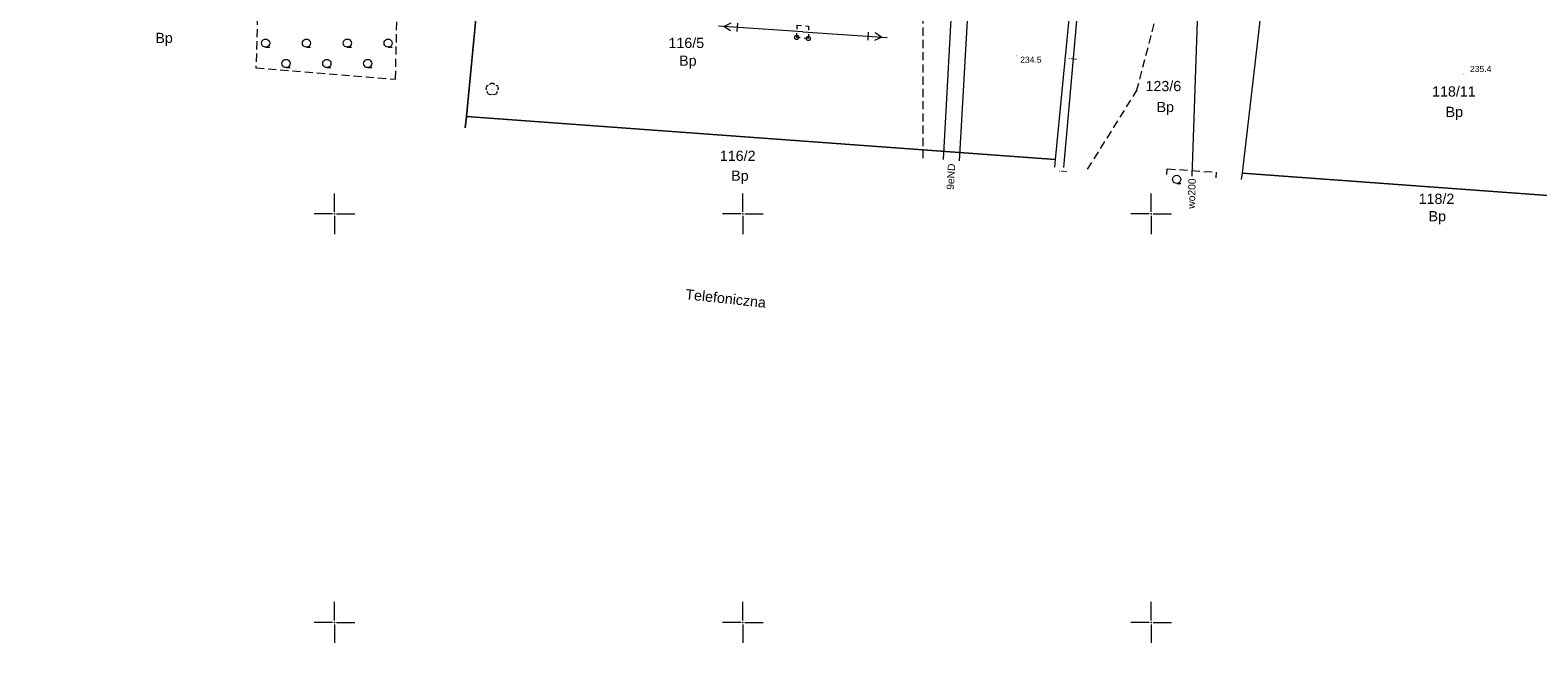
# Model space of a CAD drawing. Header units: metres. Extents: x 6603648 to 6604252, y 5739748 to 5740166.
# Tile 27 of 114: x 6603863 to 6604047, y 5739748 to 5739822. Entities that reach past the tile are written whole.
import ezdxf
from ezdxf.enums import TextEntityAlignment as Align

# ---------------------------------------------------------------- set-up
doc = ezdxf.new("R2010")
doc.units = ezdxf.units.M
doc.header["$PDSIZE"] = 0.75
for name, pattern in [('ARK_LIN', [50, 50, 0]), ('PRZER1-1', [1, 0.5, -0.5]), ('PRZER2-1', [1.5, 1, -0.5])]:
    doc.linetypes.add(name, pattern=pattern)
doc.layers.get('0').update_dxf_attribs({"linetype": 'CONTINUOUS'})
for name, color, linetype, lineweight, true_color in [('GELULI_O', 7, 'CONTINUOUS', 18, 0xfeffff), ('GEPPGD', 7, 'CONTINUOUS', 18, 0x008000), ('GESDZI', 7, 'CONTINUOUS', 18, 0x008000), ('GESDZI_O', 7, 'CONTINUOUS', 18, 0x008000), ('GESUZY_O', 7, 'CONTINUOUS', 18, 0x008000), ('GSPPRB', 7, 'CONTINUOUS', 18, 0x0a0909), ('GSPRDL', 7, 'CONTINUOUS', 18, 0x008000), ('GSPWPN', 7, 'CONTINUOUS', 13, 0x0a0909), ('GSPWPN_O', 7, 'CONTINUOUS', 13, 0x0a0909), ('GSSINN', 7, 'CONTINUOUS', 18, 0x0a0909), ('GSSLZK', 7, 'CONTINUOUS', 18, 0x0a0909), ('GULENN', 1, 'CONTINUOUS', 18, 0xff0000), ('GULENN_O', 1, 'CONTINUOUS', 18, 0xff0000), ('GULEWN', 1, 'CONTINUOUS', 18, 0xff0000), ('GULIPR', 7, 'CONTINUOUS', 18, 0x0a0909), ('GULIPR_O', 7, 'CONTINUOUS', 18, 0x0a0909), ('GULWOP', 5, 'CONTINUOUS', 18, 0x0000ff), ('GULWOP_O', 5, 'CONTINUOUS', 18, 0x0000ff), ('GUPISL', 7, 'CONTINUOUS', 18, 0x0a0909), ('GUSISL', 7, 'CONTINUOUS', 18, 0x0a0909)]:
    doc.layers.add(name, color=color, linetype=linetype, lineweight=lineweight, true_color=true_color)
doc.layers.add('PKT_ARK', color=7, linetype='ARK_LIN', lineweight=18)
doc.styles.add('Arial', font='arial.ttf')

# ---------------------------------------------------------------- blocks, each defined once
blk = doc.blocks.new('GUPISL1_4')
at = {"color": 0}
blk.add_lwpolyline([(0.25, 0), (0.241481, -0.064705), (0.216506, -0.125), (0.176777, -0.176777), (0.125, -0.216506), (0.064705, -0.241481), (0, -0.25), (-0.064705, -0.241481), (-0.125, -0.216506), (-0.176777, -0.176777), (-0.216506, -0.125), (-0.241481, -0.064705), (-0.25, 0), (-0.241481, 0.064705), (-0.216506, 0.125), (-0.176777, 0.176777), (-0.125, 0.216506), (-0.064705, 0.241481), (0, 0.25), (0.064705, 0.241481), (0.125, 0.216506), (0.176777, 0.176777), (0.216506, 0.125), (0.241481, 0.064705)], close=True, dxfattribs=at)
blk = doc.blocks.new('GSPRDL1')
blk.add_hatch(color=0).paths.add_polyline_path([(-0.045, 0), (-0.042798, -0.013906), (-0.036406, -0.02645), (-0.02645, -0.036406), (-0.013906, -0.042798), (0, -0.045), (0.013906, -0.042798), (0.02645, -0.036406), (0.036406, -0.02645), (0.042798, -0.013906), (0.045, 0), (0.042798, 0.013906), (0.036406, 0.02645), (0.02645, 0.036406), (0.013906, 0.042798), (0, 0.045), (-0.013906, 0.042798), (-0.02645, 0.036406), (-0.036406, 0.02645), (-0.042798, 0.013906)])
at = {"color": 0}
for points in [[(-0.646351, 0.068773), (-0.677512, 0.194901), (-0.663766, 0.324092), (-0.606763, 0.440839), (-0.513345, 0.531129), (-0.394725, 0.584125), (-0.265141, 0.593465)], [(-0.134326, 0.635969), (-0.024001, 0.70458), (0.103115, 0.731429), (0.231763, 0.713292), (0.346501, 0.652348), (0.433559, 0.55591), (0.482485, 0.435555)], [(0.563333, 0.324277), (0.662679, 0.240553), (0.727494, 0.127956), (0.75, 0), (0.727494, -0.127956), (0.662679, -0.240553), (0.563333, -0.324277)], [(-0.265141, -0.593465), (-0.394725, -0.584125), (-0.513345, -0.531129), (-0.606763, -0.440839), (-0.663766, -0.324092), (-0.677512, -0.194901), (-0.646351, -0.068773)], [(0.482485, -0.435555), (0.433559, -0.55591), (0.346501, -0.652348), (0.231763, -0.713292), (0.103115, -0.731429), (-0.024001, -0.70458), (-0.134326, -0.635969)]]:
    blk.add_lwpolyline(points, dxfattribs=at)
blk = doc.blocks.new('GSPWPN1')
blk.add_hatch(color=0).paths.add_polyline_path([(0, 0.045), (-0.011647, 0.043467), (-0.0225, 0.038971), (-0.03182, 0.03182), (-0.038971, 0.0225), (-0.043467, 0.011647), (-0.045, 0), (-0.043467, -0.011647), (-0.038971, -0.0225), (-0.03182, -0.03182), (-0.0225, -0.038971), (-0.011647, -0.043467), (0, -0.045), (0.011647, -0.043467), (0.0225, -0.038971), (0.03182, -0.03182), (0.038971, -0.0225), (0.043467, -0.011647), (0.045, 0), (0.043467, 0.011647), (0.038971, 0.0225), (0.03182, 0.03182), (0.0225, 0.038971), (0.011647, 0.043467)])
blk = doc.blocks.new('GSPPRB0')
at = {"color": 0, "lineweight": 18}
blk.add_lwpolyline([(-0.007955, 0.0225), (0.007955, 0.0225), (0.0225, 0.007955), (0.0225, -0.007955), (0.007955, -0.0225), (-0.007955, -0.0225), (-0.0225, -0.007955), (-0.0225, 0.007955)], close=True, dxfattribs=at)
blk = doc.blocks.new('GEPPGD1_2')
blk.add_hatch(color=0).paths.add_polyline_path([(-0.045, 0), (-0.042798, -0.013906), (-0.036406, -0.02645), (-0.02645, -0.036406), (-0.013906, -0.042798), (0, -0.045), (0.013906, -0.042798), (0.02645, -0.036406), (0.036406, -0.02645), (0.042798, -0.013906), (0.045, 0), (0.042798, 0.013906), (0.036406, 0.02645), (0.02645, 0.036406), (0.013906, 0.042798), (0, 0.045), (-0.013906, 0.042798), (-0.02645, 0.036406), (-0.036406, 0.02645), (-0.042798, 0.013906)])
blk = doc.blocks.new('GULEWN1')
at = {"color": 0}
for points in [[(0, 0), (10.35, 0)], [(8, 0.5), (8, -0.5)], [(8.841081, 0.5), (9.707107, 0), (8.841081, -0.5)]]:
    blk.add_lwpolyline(points, dxfattribs=at)
blk = doc.blocks.new('GUSISL2_1')
at = {"color": 0}
blk.add_lwpolyline([(0.25, 0), (0.241481, -0.064705), (0.216506, -0.125), (0.176777, -0.176777), (0.125, -0.216506), (0.064705, -0.241481), (0, -0.25), (-0.064705, -0.241481), (-0.125, -0.216506), (-0.176777, -0.176777), (-0.216506, -0.125), (-0.241481, -0.064705), (-0.25, 0), (-0.241481, 0.064705), (-0.216506, 0.125), (-0.176777, 0.176777), (-0.125, 0.216506), (-0.064705, 0.241481), (0, 0.25), (0.064705, 0.241481), (0.125, 0.216506), (0.176777, 0.176777), (0.216506, 0.125), (0.241481, 0.064705)], close=True, dxfattribs=at)
blk = doc.blocks.new('GSSLZK1')
at = {"color": 0}
blk.add_lwpolyline([(0.5, 0), (0.475528, -0.154508), (0.404508, -0.293893), (0.293893, -0.404508), (0.154508, -0.475528), (0, -0.5), (-0.154508, -0.475528), (-0.293893, -0.404508), (-0.404508, -0.293893), (-0.475528, -0.154508), (-0.5, 0), (-0.475528, 0.154508), (-0.404508, 0.293893), (-0.293893, 0.404508), (-0.154508, 0.475528), (0, 0.5), (0.154508, 0.475528), (0.293893, 0.404508), (0.404508, 0.293893), (0.475528, 0.154508)], close=True, dxfattribs=at)
blk.add_lwpolyline([(-0.5, 0), (-0.5, -0.5)], dxfattribs=at)
blk = doc.blocks.new('ASS_SYM', base_point=(826.5, 303.25))
at = {"layer": 'PKT_ARK'}
for p, q in [((826.5, 303.5), (826.5, 305.75)), ((826.25, 303.25), (824, 303.25)), ((826.5, 303), (826.5, 300.75)), ((826.75, 303.25), (829, 303.25))]:
    blk.add_line(p, q, dxfattribs=at)
blk.add_point((826.5, 303.25), dxfattribs=at)
blk.add_point((826.5, 303.25), dxfattribs=at)

msp = doc.modelspace()

# ---------------------------------------------------------------- linework, layer by layer
at = {"layer": 'GESDZI', "color": 96, "linetype": 'Continuous', "lineweight": 18, "true_color": 0x008000}
for p, q in [((6603918.22, 5739833.21), (6603916.15, 5739811.92)), ((6603916.02, 5739810.54), (6603916.15, 5739811.92)), ((6603916.15, 5739811.92), (6603916.02, 5739810.54)), ((6603916.15, 5739811.92), (6603988.25, 5739806.65)), ((6603988.25, 5739806.65), (6603988.16, 5739805.73)), ((6604011.07, 5739804.2), (6604011.16, 5739804.97)), ((6604011.16, 5739804.97), (6604059.73, 5739801.43))]:
    msp.add_line(p, q, dxfattribs=at)
for points in [[(6603988.25, 5739806.65), (6603916.15, 5739811.92), (6603918.22, 5739833.21), (6603918.87, 5739840.43), (6603991.05, 5739835.63)], [(6604011.16, 5739804.97), (6604013.43, 5739824.3), (6604014.55, 5739834.06), (6604062.77, 5739830.84), (6604061.66, 5739819.7), (6604059.73, 5739801.43)]]:
    msp.add_lwpolyline(points, close=True, dxfattribs=at)
at = {"layer": 'GSSINN', "color": 18, "linetype": 'PRZER2-1', "lineweight": 18, "true_color": 0x0a0909}
for p, q in [((6603998.22, 5739815.04), (6604003.4, 5739834.85)), ((6603992.22, 5739805.46), (6603998.22, 5739815.04))]:
    msp.add_line(p, q, dxfattribs=at)
msp.add_lwpolyline([(6603972.1, 5739806.8), (6603972.05, 5739831.15), (6603982.63, 5739831.21), (6603960.64, 5739833.06), (6603941.13, 5739834.12), (6603860.76, 5739838.75), (6603853.39, 5739836.62), (6603841.87, 5739836.52), (6603830.22, 5739845.42), (6603724.24, 5739853.11), (6603745.53, 5739840.28), (6603754.26, 5739834.86), (6603760.65, 5739829.99), (6603771.14, 5739820.19)], dxfattribs=at)
at = {"layer": 'GSSLZK', "color": 18, "linetype": 'PRZER2-1', "lineweight": 18, "true_color": 0x0a0909}
for p, q in [((6604001.91, 5739804.81), (6604001.96, 5739805.52)), ((6604001.96, 5739805.52), (6604007.95, 5739805.09)), ((6604007.95, 5739805.09), (6604007.9, 5739804.42))]:
    msp.add_line(p, q, dxfattribs=at)
msp.add_lwpolyline([(6603890.79, 5739830.12), (6603890.38, 5739817.88), (6603907.48, 5739816.49), (6603907.76, 5739829.14)], close=True, dxfattribs=at)
at = {"layer": 'GULENN', "color": 1, "linetype": 'Continuous', "lineweight": 18, "true_color": 0xff0000}
for points in [[(6603973.15, 5739827.64, -0.336442), (6603975.55, 5739825.31), (6603974.55, 5739806.64)], [(6603976.54, 5739806.51), (6603977.65, 5739825.78, 0.117307), (6603976.61, 5739828.96)]]:
    msp.add_lwpolyline(points, format="xyb", dxfattribs=at)
at = {"layer": 'GULIPR', "color": 18, "linetype": 'Continuous', "lineweight": 18, "true_color": 0x0a0909}
msp.add_lwpolyline([(6603823.1, 5739847.77), (6603855.75, 5739845.31), (6603857.79, 5739844.83), (6603860.09, 5739844.83), (6603990.69, 5739836.76), (6603991.9, 5739836.17), (6603991.79, 5739834.26), (6603989.25, 5739805.66)], dxfattribs=at)
at = {"layer": 'GULWOP', "color": 5, "linetype": 'Continuous', "lineweight": 18, "true_color": 0x0000ff}
msp.add_lwpolyline([(6604006.09, 5739836.7), (6604004.99, 5739804.61)], dxfattribs=at)
at = {"layer": 'GUSISL', "color": 18, "linetype": 'PRZER1-1', "lineweight": 18, "true_color": 0x0a0909}
msp.add_lwpolyline([(6603956.67, 5739823.1), (6603958.05, 5739822.98), (6603958.02, 5739821.46), (6603956.6, 5739821.6)], close=True, dxfattribs=at)

# ---------------------------------------------------------------- block references
at = {"layer": 'GEPPGD', "color": 96, "linetype": 'Continuous', "lineweight": 18, "true_color": 0x008000, "rotation": 90}
for p in [(6603916.15, 5739811.92), (6603988.25, 5739806.65), (6604011.16, 5739804.97)]:
    msp.add_blockref('GEPPGD1_2', p, dxfattribs=at)
at = {"layer": 'GSPPRB', "color": 18, "linetype": 'Continuous', "lineweight": 18, "true_color": 0x0a0909, "rotation": 90}
msp.add_blockref('GSPPRB0', (6603998.22, 5739815.04), dxfattribs=at)
at = {"layer": 'GSPRDL', "color": 96, "linetype": 'Continuous', "lineweight": 18, "true_color": 0x008000, "rotation": 90}
msp.add_blockref('GSPRDL1', (6603919.31, 5739815.26), dxfattribs=at)
at = {"layer": 'GSPWPN', "color": 18, "linetype": 'Continuous', "lineweight": 13, "true_color": 0x0a0909, "rotation": 90}
for p in [(6603983.54, 5739819.34), (6604038.28, 5739817.11)]:
    msp.add_blockref('GSPWPN1', p, dxfattribs=at)
at = {"layer": 'GSSLZK', "color": 18, "linetype": 'Continuous', "lineweight": 18, "true_color": 0x0a0909, "rotation": 90}
for p in [(6603891.57, 5739820.9), (6603896.57, 5739820.9), (6603901.57, 5739820.9), (6603906.57, 5739820.9), (6603894.07, 5739818.4), (6603899.07, 5739818.4), (6603904.07, 5739818.4), (6604003.12, 5739804.22)]:
    msp.add_blockref('GSSLZK1', p, dxfattribs=at)
at = {"layer": 'GULEWN', "color": 1, "linetype": 'Continuous', "lineweight": 18, "true_color": 0xff0000}
for rotation in [176.0822975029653, 356.2286277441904]:
    msp.add_blockref('GULEWN1', (6603957.34, 5739822.28), dxfattribs=dict(at, rotation=rotation))
at = {"layer": 'GUPISL', "color": 18, "linetype": 'Continuous', "lineweight": 18, "true_color": 0x0a0909, "rotation": 90}
for p in [(6603956.6, 5739821.6), (6603958.02, 5739821.46)]:
    msp.add_blockref('GUPISL1_4', p, dxfattribs=at)
at = {"layer": 'GUSISL', "color": 18, "linetype": 'Continuous', "lineweight": 18, "true_color": 0x0a0909}
for p, rotation in [((6603956.6, 5739821.6), 130.8171530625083), ((6603958.02, 5739821.46), 221.6066001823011)]:
    msp.add_blockref('GUSISL2_1', p, dxfattribs=dict(at, rotation=rotation))
at = {"layer": 'PKT_ARK', "linetype": 'Continuous'}
for p in [(6603900, 5739800), (6603950, 5739800), (6604000, 5739800), (6603900, 5739750), (6603950, 5739750), (6604000, 5739750)]:
    msp.add_blockref('ASS_SYM', p, dxfattribs=at)

# ---------------------------------------------------------------- texts
at = {"layer": 'GELULI_O', "color": 18, "linetype": 'Continuous', "lineweight": 0, "true_color": 0x0a0909, "style": 'Arial'}
msp.add_text('Telefoniczna', height=1.25, rotation=353.845, dxfattribs=at).set_placement((6603947.84, 5739789.03), align=Align.CENTER)
at = {"layer": 'GESDZI_O', "color": 96, "linetype": 'Continuous', "lineweight": 0, "true_color": 0x008000, "style": 'Arial'}
for s, p in [('116/5', (6603943.08, 5739820.3)), ('123/6', (6604001.49, 5739815.02)), ('118/11', (6604037.06, 5739814.36)), ('116/2', (6603949.37, 5739806.48)), ('118/2', (6604034.93, 5739801.22))]:
    msp.add_text(s, height=1.25, rotation=360, dxfattribs=at).set_placement(p, align=Align.CENTER)
at = {"layer": 'GESUZY_O', "color": 96, "linetype": 'Continuous', "lineweight": 0, "true_color": 0x008000, "style": 'Arial'}
for p in [(6603879.14, 5739820.91), (6603943.27, 5739818.13), (6604001.73, 5739812.46), (6604037.12, 5739811.86), (6603949.64, 5739804.05), (6604035.03, 5739799.09)]:
    msp.add_text('Bp', height=1.25, rotation=360, dxfattribs=at).set_placement(p, align=Align.CENTER)
at = {"layer": 'GSPWPN_O', "color": 18, "linetype": 'Continuous', "lineweight": 0, "true_color": 0x0a0909, "style": 'Arial'}
for s, p in [('234.5', (6603983.96, 5739818.49)), ('235.4', (6604039.03, 5739817.36))]:
    msp.add_text(s, height=0.75, rotation=360, dxfattribs=at).set_placement(p)
at = {"layer": 'GULENN_O', "color": 1, "linetype": 'Continuous', "lineweight": 0, "true_color": 0xff0000, "style": 'Arial'}
msp.add_text('9eND', height=0.9, rotation=86.8103, dxfattribs=at).set_placement((6603975.92, 5739804.53), align=Align.CENTER)
at = {"layer": 'GULIPR_O', "color": 18, "linetype": 'Continuous', "lineweight": 0, "true_color": 0x0a0909, "style": 'Arial'}
for rotation, p in [(84.5135, (6603990.86, 5739818.93)), (86.6341, (6603989.67, 5739805.19))]:
    msp.add_text('i', height=0.9, rotation=rotation, dxfattribs=at).set_placement(p, align=Align.CENTER)
at = {"layer": 'GULWOP_O', "color": 5, "linetype": 'Continuous', "lineweight": 0, "true_color": 0x0000ff, "style": 'Arial'}
msp.add_text('wo200', height=0.9, rotation=88.0334, dxfattribs=at).set_placement((6604005.4, 5739802.47), align=Align.CENTER)

doc.saveas('drawing.dxf')
